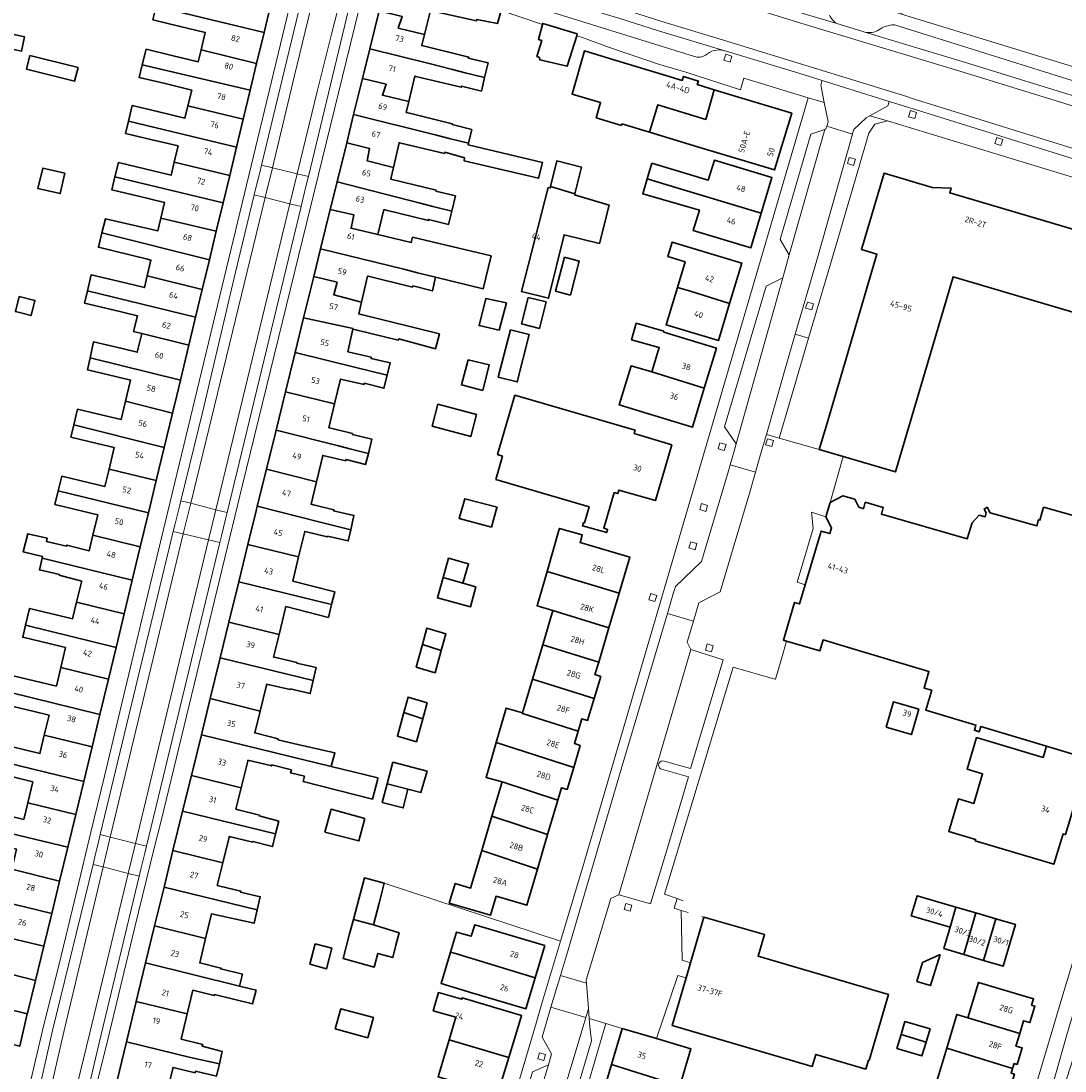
# Model space of a CAD drawing. Extents: x 151587 to 155483, y 462503 to 464608.
# Tile 156 of 236: x 153873 to 154031, y 463244 to 463403. Entities that reach past the tile are written whole.
import ezdxf
from ezdxf.enums import TextEntityAlignment as Align

# ---------------------------------------------------------------- set-up
doc = ezdxf.new("R2010")
doc.units = 0
doc.header["$LTSCALE"] = 0.5
for name, color, linetype, lineweight in [('B-RO-GR-GROENVOORZIENING-GV', 251, 'CONTINUOUS', 18), ('B-RO-IE-TERREINAFSCHEIDING_KUNSTMATIG_HEKWERK-G', 251, 'IE-TERREINAFSCHEIDING-KUNSTMATIG', 18), ('B-RO-IE-TERREINAFSCHEIDING_KUNSTMATIG_MUUR-G', 251, 'IE-TERREINAFSCHEIDING-KUNSTMATIG-DICHT', 18), ('B-RO-OG-BEBOUWING-GV', 6, 'CONTINUOUS', 35), ('B-RO-OG-BEBOUWING-T18', 1, 'CONTINUOUS', 18), ('B-RO-OG-TERREIN_CULTUURSCHEIDING-GV', 251, 'CONTINUOUS', 18), ('B-RO-VH-VERHARDING_ASFALT-GV', 251, 'CONTINUOUS', 18), ('B-RO-VH-VERHARDING_BETONSTRAATSTEEN-GV', 251, 'CONTINUOUS', 18), ('B-RO-VH-VERHARDING_STRAATBAKSTEEN-GV', 251, 'CONTINUOUS', 18), ('B-RO-VH-VERHARDING_TEGEL-GV', 251, 'CONTINUOUS', 18)]:
    doc.layers.add(name, color=color, linetype=linetype, lineweight=lineweight)
doc.styles.add('NLCS-ISO-M200-T18', font='NLCS-ISO.ttf', dxfattribs={"height": 0.36})
doc.linetypes.add('IE-TERREINAFSCHEIDING-KUNSTMATIG', pattern='A,4,[82,NLCS.SHX,S=0.75,R=90,X=0,Y=0],4,-2', length=10)
doc.linetypes.add('IE-TERREINAFSCHEIDING-KUNSTMATIG-DICHT', pattern='A,8,-1,[82,NLCS.SHX,S=0.75,R=90,X=0,Y=0],-1', length=10)

msp = doc.modelspace()

# ---------------------------------------------------------------- linework, layer by layer
at = {"layer": 'B-RO-GR-GROENVOORZIENING-GV', "flags": 128}
for points in [[(153980.106, 463396.413), (153980.387, 463397.331), (153979.47, 463397.612), (153979.189, 463396.695)], [(154008.007, 463387.88), (154008.288, 463388.798), (154007.371, 463389.079), (154007.09, 463388.162)], [(154021.049, 463383.818), (154021.33, 463384.736), (154020.413, 463385.017), (154020.132, 463384.1)], [(153998.758, 463380.8), (153999.04, 463381.718), (153998.122, 463381.999), (153997.841, 463381.082)], [(153992.444, 463358.946), (153992.726, 463359.864), (153991.808, 463360.145), (153991.527, 463359.228)], [(153979.217, 463337.68), (153979.499, 463338.598), (153978.581, 463338.879), (153978.3, 463337.962)], [(153986.401, 463338.283), (153986.682, 463339.202), (153985.765, 463339.483), (153985.484, 463338.565)], [(153976.431, 463328.486), (153976.712, 463329.404), (153975.794, 463329.685), (153975.513, 463328.768)], [(153974.813, 463322.694), (153975.094, 463323.613), (153974.177, 463323.894), (153973.896, 463322.976)], [(153968.756, 463314.86), (153969.037, 463315.778), (153968.12, 463316.059), (153967.839, 463315.142)], [(153977.293, 463307.246), (153977.574, 463308.164), (153976.657, 463308.445), (153976.376, 463307.528)], [(153965.003, 463268.027), (153965.284, 463268.946), (153964.367, 463269.227), (153964.086, 463268.309)], [(153951.95, 463245.454), (153952.231, 463246.373), (153951.313, 463246.654), (153951.032, 463245.736)]]:
    msp.add_lwpolyline(points, close=True, dxfattribs=at)
at = {"layer": 'B-RO-IE-TERREINAFSCHEIDING_KUNSTMATIG_HEKWERK-G', "flags": 128}
for points in [[(153987.962, 463306.551), (153988.623, 463308.888)], [(153986.986, 463303.1), (153987.962, 463306.551)], [(153970.176, 463270.631), (153980.581, 463304.935)], [(153980.581, 463304.935), (153986.89, 463303.128)], [(153986.89, 463303.128), (153986.986, 463303.1)], [(153972.095, 463269.952), (153970.176, 463270.631)], [(153973.016, 463269.626), (153972.095, 463269.952)]]:
    msp.add_lwpolyline(points, dxfattribs=at)
at = {"layer": 'B-RO-IE-TERREINAFSCHEIDING_KUNSTMATIG_MUUR-G', "flags": 128}
for points in [[(153927.838, 463272.281), (153954.495, 463263.526)], [(153971.664, 463268.481), (153972.095, 463269.952)], [(153972.72, 463268.171), (153971.664, 463268.481)], [(153973.775, 463267.862), (153972.72, 463268.171)], [(153975.819, 463267.263), (153976.155, 463267.165)]]:
    msp.add_lwpolyline(points, dxfattribs=at)
at = {"layer": 'B-RO-OG-BEBOUWING-GV', "flags": 128}
for points in [[(153944.133, 463404.73), (153936.132, 463406.703), (153936.073, 463406.465), (153934.986, 463406.733), (153931.22, 463407.66), (153928.109, 463408.426), (153927.059, 463404.151), (153930.555, 463403.295), (153929.951, 463401.571), (153933.919, 463400.6), (153934.812, 463404.227), (153935.185, 463404.135), (153941.807, 463402.675), (153941.834, 463402.864), (153944.969, 463402.242), (153945.517, 463404.208), (153945.564, 463404.377)], [(153858.73, 463401.353), (153870.427, 463398.271), (153870.525, 463398.63), (153873.039, 463398.089), (153873.471, 463400.251), (153870.985, 463400.792), (153870.904, 463400.657), (153868.066, 463401.279), (153868.283, 463402.414), (153866.071, 463402.971), (153866.525, 463404.8), (153860.012, 463406.471)], [(153902.363, 463407.284), (153901.882, 463405.28), (153897.875, 463406.241), (153893.953, 463407.182), (153893.386, 463404.84), (153909.68, 463400.879), (153910.745, 463405.305)], [(153900.161, 463398.254), (153908.558, 463396.214), (153909.68, 463400.879), (153893.386, 463404.84), (153892.89, 463402.797), (153896.823, 463401.854), (153900.796, 463400.901)], [(153925.655, 463398.437), (153934.63, 463396.184), (153938.182, 463395.286), (153940.051, 463394.814), (153943.006, 463394.067), (153943.532, 463396.314), (153940.532, 463397.017), (153940.641, 463397.152), (153933.503, 463398.909), (153933.524, 463398.995), (153933.919, 463400.6), (153929.951, 463401.571), (153930.555, 463403.295), (153927.059, 463404.151)], [(153951.767, 463402.126), (153951.13, 463399.835), (153951.644, 463399.7), (153950.914, 463397.268), (153951.292, 463397.106), (153951.346, 463396.754), (153955.481, 463395.78), (153956.933, 463400.402), (153957.022, 463400.686), (153951.807, 463402.268)], [(153874.3, 463397.419), (153873.784, 463395.364), (153881.05, 463393.538), (153881.566, 463395.593)], [(153891.275, 463396.027), (153907.588, 463392.179), (153908.558, 463396.214), (153900.161, 463398.254), (153899.733, 463396.469), (153895.743, 463397.425), (153891.847, 463398.358)], [(153943.006, 463394.067), (153940.051, 463394.814), (153938.182, 463395.286), (153934.63, 463396.184), (153925.655, 463398.437), (153924.555, 463393.961), (153928.121, 463393.064), (153927.576, 463391.4), (153931.563, 463390.456), (153932.47, 463394.296), (153932.613, 463394.262), (153939.478, 463392.612), (153939.505, 463392.774), (153942.532, 463392.044)], [(153962.404, 463396.804), (153958.097, 463398.108), (153956.232, 463391.594), (153960.548, 463390.32), (153959.883, 463387.996), (153963.691, 463386.842), (153963.757, 463387.061), (153967.918, 463385.801), (153969.177, 463389.959), (153976.426, 463387.764), (153977.727, 463392.234), (153975.159, 463393.012), (153975.324, 463393.557), (153973.045, 463394.246), (153972.861, 463393.637), (153970.417, 463394.377)], [(153907.588, 463392.179), (153891.275, 463396.027), (153890.803, 463394.1), (153894.721, 463393.161), (153898.741, 463392.197), (153898.169, 463389.811), (153906.527, 463387.766)], [(153931.563, 463390.456), (153927.576, 463391.4), (153928.121, 463393.064), (153924.555, 463393.961), (153923.21, 463388.49), (153935.75, 463385.352), (153937.634, 463384.88), (153940.559, 463384.148), (153941.069, 463386.211), (153938.096, 463386.995), (153938.123, 463387.103), (153931.637, 463388.699), (153931.175, 463388.808)], [(153967.918, 463385.801), (153975.18, 463383.629), (153986.816, 463380.106), (153989.417, 463388.695), (153981.358, 463391.135), (153977.727, 463392.234), (153976.426, 463387.764), (153969.177, 463389.959)], [(153889.171, 463387.476), (153905.509, 463383.536), (153906.527, 463387.766), (153898.169, 463389.811), (153897.717, 463387.925), (153893.756, 463388.874), (153889.725, 463389.84)], [(153896.108, 463381.29), (153904.487, 463379.284), (153905.509, 463383.536), (153889.171, 463387.476), (153888.742, 463385.641), (153892.751, 463384.68), (153896.694, 463383.735)], [(153922.165, 463384.236), (153925.63, 463383.37), (153925.263, 463381.466), (153929.224, 463380.496), (153930.079, 463384.229), (153930.15, 463384.213), (153936.933, 463382.617), (153936.987, 463382.779), (153939.987, 463381.968), (153939.906, 463381.508), (153951.176, 463378.858), (153951.771, 463381.263), (153940.501, 463383.914), (153940.559, 463384.148), (153937.634, 463384.88), (153935.75, 463385.352), (153923.21, 463388.49)], [(153929.224, 463380.496), (153925.263, 463381.466), (153925.63, 463383.37), (153922.165, 463384.236), (153920.707, 463378.3), (153933.249, 463375.106), (153935.195, 463374.61), (153938.049, 463373.884), (153938.599, 463376.198), (153935.653, 463376.901), (153935.68, 463377.063), (153928.818, 463378.724), (153928.833, 463378.79)], [(153904.487, 463379.284), (153896.108, 463381.29), (153895.635, 463379.316), (153891.677, 463380.265), (153887.679, 463381.224), (153887.136, 463379.063), (153903.492, 463375.15)], [(153956.651, 463376.483), (153957.645, 463380.535), (153953.945, 463381.474), (153952.978, 463377.619)], [(153984.811, 463373.578), (153986.438, 463378.995), (153977.732, 463381.61), (153976.812, 463378.547), (153968.295, 463381.122), (153967.597, 463378.781), (153972.063, 463377.388)], [(153879.575, 463379.616), (153876.251, 463380.4), (153875.494, 463377.292), (153878.886, 463376.535)], [(153993.587, 463337.848), (153997.214, 463336.778), (154005.11, 463334.45), (154013.829, 463363.967), (154033.606, 463358.123), (154037.019, 463369.627), (154013.314, 463376.67), (154013.518, 463377.361), (154010.668, 463377.453), (154003.374, 463379.612), (153999.96, 463368.081), (154002.308, 463367.392), (153994.606, 463341.3)], [(153894.078, 463372.807), (153902.455, 463370.837), (153903.492, 463375.15), (153887.136, 463379.063), (153886.65, 463377.128), (153890.692, 463376.159), (153894.654, 463375.209)], [(153920.707, 463378.3), (153919.689, 463374.157), (153923.256, 463373.317), (153922.829, 463371.295), (153926.864, 463370.335), (153927.763, 463374.129), (153927.923, 463374.092), (153934.517, 463372.469), (153934.517, 463372.631), (153937.571, 463371.874), (153938.049, 463373.884), (153935.195, 463374.61), (153933.249, 463375.106)], [(153967.597, 463378.781), (153966.916, 463376.501), (153975.465, 463374.056), (153974.532, 463370.951), (153983.236, 463368.337), (153984.811, 463373.578), (153972.063, 463377.388)], [(153952.978, 463377.619), (153952.919, 463377.384), (153952.595, 463377.438), (153948.576, 463361.722), (153952.642, 463360.725), (153955.022, 463370.32), (153960.373, 463368.994), (153961.86, 463374.805), (153956.617, 463376.346), (153956.651, 463376.483)], [(153935.613, 463363.905), (153942.8, 463362.141), (153943.986, 463367.124), (153932.125, 463369.947), (153931.931, 463369.13), (153926.864, 463370.335), (153922.829, 463371.295), (153923.256, 463373.317), (153919.689, 463374.157), (153918.219, 463368.176), (153930.788, 463365.089), (153932.879, 463364.576)], [(153902.455, 463370.837), (153894.078, 463372.807), (153893.617, 463370.886), (153892.963, 463371.043), (153885.692, 463372.738), (153885.164, 463370.587), (153901.414, 463366.507)], [(153900.344, 463362.058), (153901.414, 463366.507), (153885.164, 463370.587), (153884.636, 463368.436), (153891.854, 463366.664), (153892.589, 463366.488), (153892.015, 463364.096)], [(153972.15, 463362.36), (153974.129, 463361.772), (153980.031, 463359.896), (153981.882, 463366.019), (153971.365, 463369.199), (153970.707, 463367.025), (153973.321, 463366.235)], [(153935.613, 463363.905), (153932.879, 463364.576), (153930.788, 463365.089), (153918.219, 463368.176), (153917.188, 463363.981), (153920.703, 463363.147), (153920.216, 463361.244), (153924.398, 463360.126), (153925.333, 463364.057), (153925.424, 463364.035), (153932.127, 463362.412), (153932.154, 463362.575), (153935.126, 463361.817)], [(153955.072, 463366.92), (153953.739, 463361.788), (153955.985, 463361.205), (153957.317, 463366.337)], [(153882.982, 463361.813), (153899.337, 463357.871), (153900.344, 463362.058), (153892.015, 463364.096), (153891.591, 463362.328), (153887.637, 463363.277), (153883.563, 463364.255)], [(153917.188, 463363.981), (153915.663, 463357.772), (153923.121, 463356.118), (153923.107, 463356.057), (153923.563, 463355.954), (153929.968, 463354.385), (153930.022, 463354.575), (153935.589, 463353.087), (153936.184, 463355.357), (153924.131, 463358.332), (153923.98, 463358.368), (153924.398, 463360.126), (153920.216, 463361.244), (153920.703, 463363.147)], [(153972.15, 463362.36), (153970.436, 463356.692), (153978.34, 463354.302), (153980.031, 463359.896), (153974.129, 463361.772)], [(153872.296, 463358.648), (153874.457, 463358.105), (153875.04, 463360.384), (153872.689, 463360.979), (153872.092, 463358.699)], [(153891.187, 463355.389), (153898.309, 463353.6), (153899.337, 463357.871), (153882.982, 463361.813), (153882.545, 463359.977), (153886.612, 463359.002), (153890.53, 463358.063), (153889.959, 463355.683)], [(153946.305, 463360.005), (153943.197, 463360.681), (153942.169, 463356.573), (153945.196, 463355.897)], [(153949.615, 463360.839), (153948.604, 463356.832), (153951.298, 463356.152), (153952.309, 463360.159)], [(153914.373, 463352.525), (153923.725, 463350.219), (153925.615, 463349.753), (153928.286, 463349.095), (153928.739, 463350.934), (153925.848, 463351.61), (153925.875, 463351.799), (153922.334, 463352.636), (153923.107, 463356.057), (153923.121, 463356.118), (153915.663, 463357.772)], [(153946.908, 463355.94), (153945.082, 463348.785), (153947.934, 463348.057), (153949.76, 463355.212)], [(153976.206, 463347.105), (153978.051, 463353.17), (153970.096, 463355.591), (153970.081, 463355.716), (153965.919, 463356.933), (153965.215, 463354.447), (153969.215, 463353.338), (153969.394, 463353.283), (153968.264, 463349.569)], [(153891.187, 463355.389), (153890.507, 463352.55), (153888.224, 463353.097), (153883.924, 463354.127), (153883.384, 463351.709), (153897.042, 463348.331), (153898.309, 463353.6)], [(153912.914, 463346.585), (153920.346, 463344.73), (153921.253, 463348.487), (153921.415, 463348.449), (153924.793, 463347.691), (153924.82, 463347.854), (153927.793, 463347.096), (153928.286, 463349.095), (153925.615, 463349.753), (153923.725, 463350.219), (153914.373, 463352.525)], [(153897.042, 463348.331), (153883.384, 463351.709), (153882.981, 463349.904), (153887.214, 463348.889), (153889.504, 463348.34), (153888.735, 463345.132), (153895.846, 463343.362), (153896.489, 463346.031)], [(153942.718, 463346.775), (153943.706, 463350.626), (153940.544, 463351.383), (153939.516, 463347.599)], [(153976.206, 463347.105), (153968.264, 463349.569), (153965.153, 463350.516), (153963.347, 463344.581), (153966.458, 463343.634), (153974.413, 463341.213)], [(153911.488, 463340.782), (153920.905, 463338.409), (153922.652, 463337.969), (153925.441, 463337.266), (153925.982, 463339.386), (153923.037, 463340.116), (153923.037, 463340.251), (153919.766, 463341.062), (153919.478, 463341.132), (153920.346, 463344.73), (153912.914, 463346.585)], [(153880.923, 463341.591), (153894.586, 463338.13), (153895.846, 463343.362), (153888.735, 463345.132), (153888.07, 463342.36), (153885.691, 463342.93), (153881.483, 463343.938)], [(153935.07, 463341.371), (153940.922, 463339.802), (153941.76, 463343.127), (153935.922, 463344.695)], [(153962.609, 463331.329), (153963.129, 463331.183), (153963.281, 463331.701), (153968.835, 463330.135), (153971.305, 463338.544), (153965.604, 463340.261), (153965.746, 463340.786), (153947.595, 463346.059), (153944.961, 463337.068), (153945.704, 463336.862), (153944.714, 463333.296), (153958.792, 463329.168), (153958.121, 463326.748), (153957.972, 463326.792), (153957.83, 463326.305), (153961.466, 463325.283), (153961.605, 463325.774), (153961.026, 463325.937)], [(153880.923, 463341.591), (153880.477, 463339.718), (153884.679, 463338.711), (153887.029, 463338.148), (153886.244, 463334.874), (153893.383, 463333.137), (153894.586, 463338.13)], [(153925.441, 463337.266), (153922.652, 463337.969), (153920.905, 463338.409), (153911.488, 463340.782), (153910.037, 463334.876), (153917.596, 463332.975), (153918.554, 463336.961), (153922.036, 463336.143), (153922.063, 463336.359), (153925.009, 463335.575)], [(153878.548, 463331.594), (153892.211, 463328.275), (153893.383, 463333.137), (153886.244, 463334.874), (153885.612, 463332.238), (153883.283, 463332.796), (153879.095, 463333.799)], [(153908.659, 463329.268), (153918.142, 463326.855), (153919.786, 463326.437), (153922.776, 463325.69), (153923.268, 463327.891), (153920.187, 463328.567), (153920.241, 463328.729), (153917.134, 463329.486), (153916.777, 463329.572), (153917.596, 463332.975), (153910.037, 463334.876)], [(153883.804, 463324.91), (153890.973, 463323.135), (153892.211, 463328.275), (153878.548, 463331.594), (153878.041, 463329.545), (153882.261, 463328.532), (153884.541, 463327.985)], [(153944.05, 463326.113), (153944.818, 463328.861), (153944.889, 463329.113), (153939.997, 463330.411), (153939.158, 463327.411)], [(153922.776, 463325.69), (153919.786, 463326.437), (153918.142, 463326.855), (153908.659, 463329.268), (153908.486, 463328.565), (153907.244, 463323.493), (153914.901, 463321.618), (153915.818, 463325.469), (153916.079, 463325.405), (153919.241, 463324.621), (153919.268, 463324.729), (153922.403, 463324.026)], [(153952.44, 463319.383), (153963.336, 463316.109), (153964.956, 463321.581), (153957.448, 463323.803), (153957.491, 463323.95), (153957.702, 463324.709), (153957.762, 463324.923), (153954.33, 463325.923), (153954.293, 463325.795)], [(153889.757, 463318.088), (153890.973, 463323.135), (153883.804, 463324.91), (153883.229, 463322.514), (153879.887, 463323.39), (153879.833, 463323.228), (153876.806, 463323.931), (153876.914, 463324.418), (153873.995, 463325.121), (153873.265, 463322.391), (153876.211, 463321.661), (153876.151, 463321.412)], [(153919.888, 463314.409), (153920.38, 463316.35), (153914.029, 463317.96), (153914.901, 463321.618), (153907.244, 463323.493), (153905.861, 463317.844)], [(153881.351, 463314.761), (153888.534, 463313.009), (153889.757, 463318.088), (153876.151, 463321.412), (153875.724, 463319.634), (153878.743, 463318.926), (153878.724, 463318.85), (153882.117, 463317.955), (153882.083, 463317.812)], [(153939.735, 463317.659), (153940.601, 463320.577), (153937.547, 463321.416), (153936.735, 463318.51)], [(153963.336, 463316.109), (153952.44, 463319.383), (153950.949, 463314.221), (153953.321, 463313.488), (153961.796, 463310.907)], [(153904.372, 463311.763), (153911.941, 463309.883), (153912.929, 463313.926), (153912.956, 463314.036), (153912.971, 463314.095), (153919.396, 463312.467), (153919.888, 463314.409), (153905.861, 463317.844)], [(153936.735, 463318.51), (153935.87, 463315.416), (153940.856, 463314.037), (153941.681, 463317.091), (153939.735, 463317.659)], [(153881.351, 463314.761), (153880.749, 463312.249), (153878.446, 463312.801), (153874.242, 463313.809), (153873.641, 463311.292), (153887.305, 463307.908), (153888.534, 463313.009)], [(153951.786, 463308.302), (153960.25, 463305.687), (153961.796, 463310.907), (153953.321, 463313.488)], [(153878.963, 463304.889), (153886.154, 463303.129), (153887.305, 463307.908), (153873.641, 463311.292), (153873.203, 463309.457), (153877.402, 463308.449), (153879.685, 463307.901)], [(153911.941, 463309.883), (153904.372, 463311.763), (153903.046, 463306.348), (153917.117, 463302.904), (153917.566, 463304.87), (153914.623, 463305.543), (153914.623, 463305.651), (153911.461, 463306.382), (153911.106, 463306.468)], [(153933.604, 463308.371), (153936.468, 463307.469), (153937.151, 463309.983), (153934.275, 463310.841)], [(153936.468, 463307.469), (153933.604, 463308.371), (153932.676, 463304.953), (153935.551, 463304.095)], [(153950.253, 463303.125), (153959.562, 463300.191), (153960.557, 463303.55), (153959.693, 463303.806), (153960.25, 463305.687), (153951.786, 463308.302)], [(153884.866, 463297.786), (153886.154, 463303.129), (153878.963, 463304.889), (153878.286, 463302.068), (153875.971, 463302.624), (153871.756, 463303.636), (153871.16, 463301.15)], [(153901.537, 463300.184), (153909.076, 463298.31), (153910.036, 463302.234), (153910.064, 463302.348), (153913.622, 463301.543), (153913.649, 463301.652), (153916.667, 463300.937), (153917.117, 463302.904), (153903.046, 463306.348)], [(153957.162, 463295.255), (153957.719, 463297.139), (153958.583, 463296.883), (153959.562, 463300.191), (153950.253, 463303.125), (153948.742, 463298.024), (153948.719, 463297.946)], [(153884.866, 463297.786), (153871.16, 463301.15), (153870.704, 463299.243), (153874.918, 463298.233), (153877.187, 463297.689), (153876.465, 463294.677), (153883.693, 463292.916)], [(153909.076, 463298.31), (153901.537, 463300.184), (153900.201, 463294.727), (153919.843, 463289.918), (153920.384, 463291.972), (153914.762, 463293.271), (153911.762, 463293.974), (153911.789, 463294.109), (153908.708, 463294.893), (153908.267, 463295.001)], [(153930.807, 463298.075), (153933.664, 463297.149), (153934.317, 463299.55), (153931.441, 463300.409)], [(153944.763, 463293.553), (153956.473, 463289.759), (153957.468, 463293.119), (153956.605, 463293.374), (153957.162, 463295.255), (153948.719, 463297.946), (153948.742, 463298.024), (153946.263, 463298.736)], [(154003.697, 463295.875), (154007.509, 463294.752), (154008.635, 463298.575), (154004.823, 463299.698)], [(153933.664, 463297.149), (153930.807, 463298.075), (153929.842, 463294.521), (153932.717, 463293.663)], [(153883.693, 463292.916), (153876.465, 463294.677), (153875.795, 463291.885), (153873.522, 463292.43), (153869.353, 463293.43), (153868.761, 463291.003), (153882.426, 463287.657)], [(153906.221, 463286.678), (153907.212, 463290.73), (153907.243, 463290.858), (153910.843, 463290.001), (153910.843, 463290.163), (153913.816, 463289.406), (153913.653, 463288.973), (153915.788, 463288.433), (153915.572, 463287.676), (153926.058, 463284.998), (153926.811, 463287.862), (153926.896, 463288.187), (153919.843, 463289.918), (153900.201, 463294.727), (153898.69, 463288.558)], [(154033.775, 463291.218), (154027.937, 463292.99), (154027.428, 463291.281), (154017.368, 463294.279), (154015.944, 463289.502), (154018.263, 463288.811), (154016.925, 463284.321), (154014.628, 463285.006), (154013.166, 463280.1), (154017.209, 463278.895), (154017.146, 463278.684), (154029.059, 463275.134), (154030.435, 463279.753), (154030.822, 463279.638), (154032.366, 463284.82), (154031.909, 463284.956)], [(153956.473, 463289.759), (153944.763, 463293.553), (153943.235, 463288.277), (153945.656, 463287.6), (153954.073, 463284.824), (153954.631, 463286.707), (153955.494, 463286.452)], [(153873.973, 463284.425), (153881.21, 463282.647), (153882.426, 463287.657), (153868.761, 463291.003), (153868.306, 463289.142), (153872.493, 463288.137), (153874.735, 463287.599)], [(153928.289, 463287.3), (153931.387, 463286.491), (153933.387, 463285.977), (153934.306, 463289.193), (153929.144, 463290.572)], [(153906.221, 463286.678), (153898.69, 463288.558), (153897.374, 463283.182), (153911.428, 463279.742), (153911.887, 463281.665), (153908.943, 463282.441), (153908.97, 463282.576), (153905.781, 463283.387), (153905.437, 463283.471)], [(153944.12, 463282.414), (153952.531, 463279.614), (153954.073, 463284.824), (153945.656, 463287.6)], [(153931.387, 463286.491), (153928.289, 463287.3), (153927.549, 463284.464), (153930.711, 463283.653)], [(153866.305, 463281.001), (153880.012, 463277.707), (153881.21, 463282.647), (153873.973, 463284.425), (153873.371, 463281.914), (153871.087, 463282.462), (153866.896, 463283.468)], [(153895.911, 463277.207), (153903.445, 463275.333), (153904.401, 463279.245), (153904.424, 463279.338), (153907.969, 463278.495), (153907.996, 463278.603), (153910.969, 463277.819), (153911.428, 463279.742), (153897.374, 463283.182)], [(153924.918, 463282.079), (153919.822, 463283.464), (153918.871, 463279.967), (153924.016, 463278.666)], [(153952.531, 463279.614), (153944.12, 463282.414), (153942.587, 463277.235), (153950.99, 463274.411)], [(153866.305, 463281.001), (153865.817, 463278.962), (153870.008, 463277.958), (153872.274, 463277.415), (153871.548, 463274.387), (153878.77, 463272.589), (153880.012, 463277.707)], [(153903.445, 463275.333), (153895.911, 463277.207), (153894.557, 463271.676), (153908.646, 463268.226), (153909.099, 463270.235), (153906.117, 463270.926), (153906.171, 463271.088), (153902.982, 463271.846), (153902.614, 463271.935)], [(153950.99, 463274.411), (153942.587, 463277.235), (153940.903, 463271.549), (153938.555, 463272.25), (153937.675, 463269.277), (153943.893, 463267.42), (153944.748, 463270.309), (153949.37, 463268.941)], [(153878.77, 463272.589), (153871.548, 463274.387), (153870.926, 463271.793), (153868.587, 463272.354), (153864.431, 463273.351), (153863.881, 463271.023), (153877.58, 463267.688)], [(153923.196, 463266.808), (153926.241, 463265.999), (153927.075, 463269.278), (153927.838, 463272.281), (153924.864, 463273.089), (153924.056, 463270.046)], [(153900.845, 463263.915), (153901.75, 463267.669), (153908.17, 463266.223), (153908.646, 463268.226), (153894.557, 463271.676), (153893.12, 463265.806)], [(153869.136, 463264.494), (153876.379, 463262.736), (153877.58, 463267.688), (153863.881, 463271.023), (153863.401, 463268.993), (153867.542, 463267.999), (153869.842, 463267.447)], [(154013.354, 463265.639), (154014.241, 463268.669), (154008.381, 463270.384), (154007.499, 463267.332)], [(154013.354, 463265.639), (154012.425, 463262.395), (154015.414, 463261.499), (154017.254, 463267.788), (154014.241, 463268.669)], [(153923.196, 463266.808), (153922.609, 463264.601), (153921.625, 463260.896), (153926.321, 463259.594), (153926.862, 463261.66), (153929.128, 463261.037), (153929.6, 463262.895), (153930.075, 463264.764), (153926.241, 463265.999)], [(153973.467, 463257.95), (153971.363, 463250.738), (153992.516, 463244.57), (153993.094, 463246.388), (154000.606, 463244.178), (154001.014, 463245.501), (154001.106, 463245.479), (154004.057, 463255.435), (153999.263, 463256.855), (153984.358, 463261.235), (153985.309, 463264.495), (153976.155, 463267.165), (153974.139, 463260.254)], [(154017.254, 463267.788), (154015.414, 463261.499), (154018.402, 463260.604), (154020.249, 463266.912)], [(154018.402, 463260.604), (154021.372, 463259.714), (154023.224, 463266.041), (154020.249, 463266.912)], [(153900.845, 463263.915), (153893.12, 463265.806), (153891.751, 463260.219), (153905.982, 463256.732), (153906.415, 463258.499), (153903.131, 463259.304), (153903.165, 463259.445), (153899.957, 463260.231)], [(153950.649, 463257.979), (153952.1, 463262.839), (153944.11, 463265.226), (153941.527, 463265.998), (153941.004, 463264.245), (153938.747, 463264.884), (153937.843, 463261.858), (153938.602, 463261.628)], [(153876.379, 463262.736), (153869.136, 463264.494), (153868.464, 463261.684), (153866.197, 463262.226), (153862.05, 463263.218), (153861.509, 463261.053), (153875.129, 463257.586)], [(153917.413, 463263.099), (153916.6, 463260.019), (153919.127, 463259.352), (153919.94, 463262.432)], [(153875.129, 463257.586), (153861.509, 463261.053), (153861.069, 463259.289), (153863.843, 463258.653), (153862.968, 463255.182), (153866.696, 463254.269), (153873.898, 463252.505), (153873.979, 463252.848)], [(153937.843, 463261.858), (153936.423, 463257.102), (153941.248, 463255.661), (153949.243, 463253.273), (153950.649, 463257.979), (153938.602, 463261.628)], [(154011.838, 463261.512), (154009.205, 463260.277), (154008.346, 463257.419), (154010.42, 463256.796)], [(153905.982, 463256.732), (153891.751, 463260.219), (153890.33, 463254.414), (153898.046, 463252.525), (153898.905, 463256.1), (153902.151, 463255.304), (153902.186, 463255.445), (153907.953, 463254.032), (153908.465, 463256.124)], [(154016.042, 463251.926), (154023.883, 463249.575), (154024.457, 463251.482), (154025.413, 463251.193), (154026.167, 463253.687), (154025.687, 463253.83), (154025.971, 463254.789), (154017.65, 463257.286)], [(153937.636, 463248.574), (153946.659, 463245.916), (153948.393, 463251.555), (153948.605, 463252.261), (153939.617, 463254.962), (153939.59, 463254.718), (153936.023, 463255.746), (153935.238, 463252.989), (153938.673, 463252.043)], [(153859.087, 463251.024), (153872.747, 463247.624), (153873.898, 463252.505), (153866.696, 463254.269), (153866.09, 463251.736), (153863.742, 463252.297), (153859.63, 463253.28)], [(153890.33, 463254.414), (153888.875, 463248.314), (153898.574, 463245.922), (153902.934, 463244.967), (153903.363, 463246.821), (153900.337, 463247.642), (153900.403, 463247.885), (153897.126, 463248.696), (153898.046, 463252.525)], [(153925.356, 463248.893), (153926.195, 463251.955), (153921.276, 463253.302), (153920.437, 463250.239)], [(154009.739, 463248.262), (154010.332, 463250.256), (154006.532, 463251.386), (154005.947, 463249.417)], [(154012.843, 463247.317), (154022.814, 463244.281), (154023.037, 463245.022), (154023.515, 463244.878), (154024.263, 463247.373), (154023.307, 463247.66), (154023.883, 463249.575), (154016.042, 463251.926), (154014.377, 463252.425)], [(153963.809, 463250.311), (153962.183, 463244.846), (153970.515, 463242.231), (153972.539, 463241.596), (153974.201, 463247.218), (153968.985, 463248.771)], [(154009.739, 463248.262), (154005.947, 463249.417), (154005.314, 463247.289), (154009.114, 463246.159)], [(153887.479, 463242.456), (153895.026, 463240.765), (153895.107, 463241.095), (153895.937, 463244.432), (153899.243, 463243.609), (153899.308, 463243.852), (153902.504, 463243.112), (153902.934, 463244.967), (153898.574, 463245.922), (153888.875, 463248.314)], [(153946.659, 463245.916), (153937.636, 463248.574), (153935.974, 463243.017), (153944.955, 463240.375)], [(154011.299, 463242.174), (154020.787, 463239.29), (154021.359, 463241.198), (154022.314, 463240.909), (154023.07, 463243.4), (154022.592, 463243.544), (154022.814, 463244.281), (154012.843, 463247.317)], [(153970.515, 463242.231), (153962.183, 463244.846), (153960.561, 463239.396), (153971.611, 463236.01), (153972.413, 463238.709), (153969.707, 463239.516)]]:
    msp.add_lwpolyline(points, close=True, dxfattribs=at)
msp.add_lwpolyline([(154038.629, 463325.984), (154027.494, 463329.107), (154026.945, 463327.162), (154026.717, 463327.226), (154026.451, 463326.287), (154019.435, 463328.248), (154018.957, 463329.106), (154018.485, 463328.843), (154018.809, 463328.261), (154018.644, 463327.652), (154017.752, 463327.923), (154016.705, 463326.765), (154015.951, 463324.326), (154002.981, 463328.067), (154003.252, 463329.078), (154000.545, 463329.863), (154000.273, 463328.881), (154000, 463328.973), (153999.56, 463329.122), (153998.939, 463330.345), (153997.154, 463330.828), (153995.214, 463329.823), (153994.594, 463327.666), (153994.59, 463327.652), (153995.438, 463325.98), (153995.185, 463325.131), (153993.895, 463325.516), (153991.476, 463317.399), (153990.611, 463314.496), (153989.861, 463314.72), (153988.164, 463309.025), (153988.623, 463308.888), (153993.662, 463307.387), (153994.16, 463309.06), (154000, 463307.319), (154010.171, 463304.289), (154009.424, 463301.784), (154010.577, 463301.44), (154009.685, 463298.447), (154017.273, 463296.186), (154017.038, 463295.398), (154017.771, 463295.179), (154018, 463295.951), (154027.937, 463292.99), (154033.775, 463291.218)], dxfattribs=at)
at = {"layer": 'B-RO-OG-TERREIN_CULTUURSCHEIDING-GV', "flags": 128}
msp.add_lwpolyline([(154075.536, 463392.436), (154056.876, 463397.034), (154030.117, 463404.919), (154008.245, 463411.384), (154006.032, 463403.69), (154038.604, 463393.662), (154042.538, 463392.455), (154063.213, 463386.111), (154073.755, 463382.803), (154074.411, 463382.591)], dxfattribs=at)
at = {"layer": 'B-RO-VH-VERHARDING_ASFALT-GV', "flags": 128}
for points in [[(153958.099, 463414.001), (153956.445, 463414.552), (153951.033, 463416.106), (153947.824, 463417.03), (153946.202, 463417.497), (153933.48, 463421.408), (153933.074, 463421.532), (153932.644, 463420.131), (153947.408, 463415.642), (153950.602, 463414.671), (153956.029, 463413.111), (153991.456, 463402.106), (154015.336, 463394.884), (154060.767, 463380.884), (154072.7, 463377.008), (154084.251, 463373.257), (154088.918, 463371.493), (154091.789, 463370.084), (154095.282, 463368.679), (154097.887, 463367.844)], [(154097.887, 463367.844), (154095.282, 463368.679), (154091.789, 463370.084), (154088.918, 463371.493), (154084.251, 463373.257), (154072.7, 463377.008), (154060.767, 463380.884), (154015.336, 463394.884), (153991.456, 463402.106), (153956.029, 463413.111)], [(154089.45, 463372.9), (154084.356, 463374.799), (154073.14, 463378.444), (154061.216, 463382.315), (154042.105, 463388.194), (154041.279, 463388.449), (154037.224, 463389.7), (154037.218, 463389.704), (154015.678, 463396.346), (154000.462, 463400.954), (154000.303, 463400.998), (154000, 463401.089), (153996.227, 463402.23), (153996.223, 463402.233), (153991.82, 463403.564), (153975.82, 463408.537), (153958.46, 463413.89)], [(153963.793, 463404.448), (153969.647, 463402.617), (153979.789, 463399.542), (154006.816, 463391.208), (154007.491, 463390.982), (154034.9, 463382.448), (154070.95, 463371.306), (154076.229, 463369.728), (154083.425, 463367.204), (154097.887, 463361.644), (154111.136, 463355.999), (154124.131, 463350.519), (154125.376, 463350.011), (154127.604, 463355.901), (154126.632, 463356.111), (154115.573, 463360.286), (154105.605, 463364.571), (154100.977, 463366.495), (154098.218, 463367.643)], [(154034.9, 463382.448), (154007.491, 463390.982), (154006.816, 463391.208), (153979.789, 463399.542), (153969.647, 463402.617), (153963.793, 463404.448)], [(153963.456, 463402.986), (153969.3, 463401.155), (153979.178, 463398.16)], [(153979.343, 463398.111), (153990.636, 463394.719), (153994.051, 463393.647), (154004.164, 463390.472), (154006.329, 463389.793), (154034.452, 463381.014)]]:
    msp.add_lwpolyline(points, dxfattribs=at)
at = {"layer": 'B-RO-VH-VERHARDING_ASFALT-GV'}
msp.add_lwpolyline([(153979.178, 463398.16, -0.0183623), (153979.343, 463398.111)], format="xyb", dxfattribs=at)
at = {"layer": 'B-RO-VH-VERHARDING_BETONSTRAATSTEEN-GV', "flags": 128}
for points in [[(153958.46, 463413.89), (153975.82, 463408.537), (153991.82, 463403.564), (153996.223, 463402.233)], [(153979.178, 463398.16), (153969.3, 463401.155), (153963.456, 463402.986), (153953.713, 463405.995), (153948.469, 463407.577), (153945.278, 463408.537), (153941.576, 463409.639), (153937.9, 463410.604), (153938.996, 463410.008), (153939.886, 463408.763)], [(153941.306, 463407.414), (153944.656, 463406.464), (153949.578, 463405.068), (153974.731, 463397.25)], [(154034.359, 463392.823), (154004.941, 463402.044)], [(154000.462, 463400.954), (154015.678, 463396.346), (154037.218, 463389.704)], [(153970.155, 463290.743), (153974.143, 463289.619), (153979.068, 463306.039), (153974.199, 463307.634), (153963.278, 463270.507), (153968.064, 463269.153), (153970.687, 463277.775), (153973.841, 463288.377), (153969.616, 463289.567)]]:
    msp.add_lwpolyline(points, dxfattribs=at)
for points in [[(153910.953, 463380.448), (153914.291, 463394.377), (153917.936, 463409.636), (153915.94, 463408.472), (153909.285, 463380.858)], [(153921.291, 463406.186), (153919.922, 463400.862), (153917.776, 463392.164), (153914.691, 463379.528), (153916.376, 463379.113), (153922.459, 463404.305)], [(153994.435, 463386.249), (153992.33, 463385.504), (153987.689, 463369.612), (153989.021, 463367.286)], [(153909.869, 463375.933), (153910.953, 463380.448), (153909.285, 463380.858), (153909.017, 463379.748), (153908.454, 463377.421), (153908.196, 463376.355)], [(153913.589, 463374.995), (153915.284, 463374.568), (153915.551, 463375.682), (153916.112, 463378.018), (153916.376, 463379.113), (153914.691, 463379.528)], [(153898.589, 463329.715), (153909.869, 463375.933), (153908.196, 463376.355), (153905.363, 463364.641), (153900.401, 463343.667), (153897.09, 463330.097), (153897.09, 463330.095)], [(153913.589, 463374.995), (153910.14, 463360.844), (153902.393, 463328.75), (153904.119, 463328.312), (153904.119, 463328.314), (153915.284, 463374.568)], [(153988.062, 463363.795), (153985.555, 463362.525), (153979.276, 463341.29), (153981.02, 463338.679)], [(153989.96, 463355.268), (153988.126, 463348.994), (153985.597, 463340.128), (153987.515, 463339.581), (153988.564, 463343.136), (153991.967, 463354.682)], [(153975.406, 463314.669), (153978.604, 463316.334), (153983.11, 463331.416), (153983.967, 463334.418), (153980.124, 463335.519), (153979.864, 463334.603), (153975.789, 463320.9), (153971.842, 463317.109), (153971.582, 463316.23), (153970.646, 463313.071), (153974.556, 463311.912)], [(153898.589, 463329.715), (153897.09, 463330.095), (153896.829, 463329.028), (153896.245, 463326.625), (153895.96, 463325.439), (153897.46, 463325.084)], [(153902.393, 463328.75), (153901.291, 463324.177), (153903.019, 463323.768), (153903.019, 463323.77), (153903.267, 463324.792), (153903.873, 463327.297), (153904.119, 463328.312)], [(153886.429, 463279.244), (153897.46, 463325.084), (153895.96, 463325.439), (153884.913, 463279.626)], [(153901.291, 463324.177), (153890.233, 463278.284), (153891.895, 463277.864), (153903.019, 463323.768)], [(153886.429, 463279.244), (153884.913, 463279.626), (153884.651, 463278.541), (153884.1, 463276.255), (153883.826, 463275.12), (153885.344, 463274.728)], [(153891.895, 463277.864), (153890.233, 463278.284), (153889.144, 463273.746), (153890.801, 463273.318), (153890.802, 463273.321), (153891.063, 463274.415), (153891.643, 463276.825)], [(153883.826, 463275.12), (153877.708, 463249.994), (153873.036, 463229.168), (153874.567, 463228.79), (153879.598, 463250.662), (153885.344, 463274.728)], [(153889.144, 463273.746), (153883.371, 463249.644), (153878.078, 463227.924), (153879.945, 463227.464), (153884.755, 463248.129), (153890.801, 463273.318)], [(153958.82, 463251.795), (153958.702, 463253.291), (153958.3, 463251.95), (153950.256, 463225.053), (153943.196, 463201.117), (153945.547, 463202.449), (153959.141, 463248.464), (153958.916, 463250.572)], [(153952.645, 463244.809), (153950.258, 463243.744), (153945.003, 463225.681), (153946.336, 463223.27), (153950.011, 463236.057)]]:
    msp.add_lwpolyline(points, close=True, dxfattribs=at)
at = {"layer": 'B-RO-VH-VERHARDING_BETONSTRAATSTEEN-GV'}
for points in [[(153996.223, 463402.233, -0.1308914), (153995.148, 463403.526)], [(154004.941, 463402.044, 0.1478359), (154002.573, 463401.288)], [(154002.573, 463401.288, -0.208387), (154000.462, 463400.954)], [(153974.731, 463397.25, 0.2067119), (153976.405, 463397.442)], [(153976.405, 463397.442, -0.2610487), (153979.178, 463398.16)], [(153969.616, 463289.567, -0.898662), (153970.155, 463290.743)]]:
    msp.add_lwpolyline(points, format="xyb", dxfattribs=at)
at = {"layer": 'B-RO-VH-VERHARDING_STRAATBAKSTEEN-GV', "flags": 128}
for points in [[(153921.291, 463406.186), (153921.793, 463408.634), (153917.936, 463409.636), (153914.291, 463394.377), (153910.953, 463380.448), (153914.691, 463379.528), (153917.776, 463392.164), (153919.922, 463400.862)], [(153989.021, 463367.286), (153988.062, 463363.795), (153981.02, 463338.679), (153980.717, 463337.611), (153980.124, 463335.519), (153983.967, 463334.418), (153984.525, 463336.374), (153984.832, 463337.45), (153985.597, 463340.128), (153988.126, 463348.994), (153989.96, 463355.268), (153993.228, 463366.45), (153998.592, 463385.545), (153994.713, 463386.71), (153994.591, 463386.304), (153994.435, 463386.249)], [(153910.953, 463380.448), (153909.869, 463375.933), (153913.589, 463374.995), (153914.691, 463379.528)], [(153909.869, 463375.933), (153898.589, 463329.715), (153902.393, 463328.75), (153910.14, 463360.844), (153913.589, 463374.995)], [(153902.393, 463328.75), (153898.589, 463329.715), (153897.46, 463325.084), (153901.291, 463324.177)], [(153890.233, 463278.284), (153901.291, 463324.177), (153897.46, 463325.084), (153886.429, 463279.244)], [(153958.399, 463257.137), (153958.362, 463257.601), (153962.071, 463269.945), (153963.278, 463270.507), (153974.199, 463307.634), (153973.604, 463308.722), (153974.556, 463311.912), (153970.646, 463313.071), (153963.658, 463289.495), (153955.399, 463261.347), (153954.484, 463258.304)], [(154042.785, 463281.186), (154040.083, 463279.354), (154031.064, 463249.56), (154028.087, 463239.03), (154029.633, 463238.568), (154033.389, 463250.155)], [(153890.233, 463278.284), (153886.429, 463279.244), (153885.344, 463274.728), (153889.144, 463273.746)], [(153878.078, 463227.924), (153883.371, 463249.644), (153889.144, 463273.746), (153885.344, 463274.728), (153879.598, 463250.662), (153874.567, 463228.79)], [(153958.3, 463251.95), (153958.702, 463253.291), (153958.399, 463257.137), (153954.484, 463258.304), (153953.043, 463253.515)], [(153952.645, 463244.809), (153950.011, 463236.057), (153946.336, 463223.27), (153945.775, 463221.65), (153940.842, 463205.23), (153934.433, 463182.858), (153934.309, 463182.395), (153937.574, 463181.316), (153937.463, 463181.764), (153942.696, 463199.586), (153943.196, 463201.117), (153950.256, 463225.053), (153958.3, 463251.95), (153953.043, 463253.515), (153951.689, 463249.014), (153953.143, 463246.486)]]:
    msp.add_lwpolyline(points, close=True, dxfattribs=at)
at = {"layer": 'B-RO-VH-VERHARDING_TEGEL-GV', "flags": 128}
for points in [[(154085.904, 463378.883), (154074.411, 463382.591), (154073.755, 463382.803), (154063.213, 463386.111), (154042.538, 463392.455), (154038.604, 463393.662), (154006.032, 463403.69), (154004.016, 463404.318), (154000, 463405.567), (153980.588, 463411.541), (153975.781, 463413.021), (153961.985, 463417.24), (153962.155, 463417.923), (153961.731, 463418.097), (153961.936, 463418.764), (153958.49, 463419.79), (153953.215, 463421.36), (153952.637, 463421.533), (153952.482, 463420.929)], [(153917.555, 463412.677), (153915.559, 463413.191), (153891.755, 463314.458), (153885.581, 463288.455), (153883.518, 463279.982), (153881.412, 463271.33), (153878.679, 463259.822), (153876.41, 463250.859), (153871.269, 463228.989), (153866.229, 463207.955), (153863.636, 463196.911), (153863.007, 463194.173), (153864.246, 463193.309)], [(153872.793, 463228.086), (153873.036, 463229.168), (153877.708, 463249.994), (153883.826, 463275.12), (153884.1, 463276.255), (153884.651, 463278.541), (153884.913, 463279.626), (153895.96, 463325.439), (153896.245, 463326.625), (153896.829, 463329.028), (153897.09, 463330.095), (153897.09, 463330.097), (153900.401, 463343.667), (153905.363, 463364.641), (153908.196, 463376.355), (153908.454, 463377.421), (153909.017, 463379.748), (153909.285, 463380.858), (153915.94, 463408.472), (153917.936, 463409.636), (153917.868, 463409.653), (153918.048, 463410.347), (153917.555, 463412.677)], [(153871.699, 463188.045), (153874.547, 463186.142), (153872.397, 463190.868), (153873.639, 463195.887), (153878.439, 463216.991), (153881.96, 463232.003), (153886.05, 463248.659), (153890.091, 463265.43), (153893.087, 463277.55), (153894.119, 463281.725), (153906.432, 463332.481), (153925.153, 463409.084)], [(153974.731, 463397.25), (153949.578, 463405.068), (153944.656, 463406.464), (153941.306, 463407.414)], [(153922.459, 463404.305), (153916.376, 463379.113), (153916.112, 463378.018), (153915.551, 463375.682), (153915.284, 463374.568), (153904.119, 463328.314), (153904.119, 463328.312), (153903.873, 463327.297), (153903.267, 463324.792), (153903.019, 463323.77), (153903.019, 463323.768), (153891.895, 463277.864), (153891.643, 463276.825), (153891.063, 463274.415), (153890.802, 463273.321), (153890.801, 463273.318), (153884.755, 463248.129), (153879.945, 463227.464), (153879.695, 463226.394), (153879.132, 463223.972), (153878.878, 463222.883), (153877.38, 463216.446), (153871.468, 463191.761)], [(153945.517, 463404.208), (153951.767, 463402.126), (153951.807, 463402.268), (153957.022, 463400.686), (153956.933, 463400.402), (153957.634, 463400.166), (153961.758, 463398.675), (153969.3, 463396.106), (153973.402, 463394.893), (153981.669, 463392.235), (153982.175, 463394.005), (153991.917, 463391.022), (153994.351, 463390.316), (153993.835, 463392.96), (153994.051, 463393.647)], [(153996.223, 463402.233), (153996.227, 463402.23), (154000, 463401.089), (154000.303, 463400.998), (154000.462, 463400.954)], [(154004.941, 463402.044), (154034.359, 463392.823)], [(153994.051, 463393.647), (153990.636, 463394.719), (153979.343, 463398.111)], [(153989.021, 463367.286), (153987.689, 463369.612), (153992.33, 463385.504), (153994.435, 463386.249), (153994.591, 463386.304), (153994.713, 463386.71), (153994.92, 463387.4), (153994.351, 463390.316), (153991.917, 463391.022), (153979.874, 463349.939), (153957.858, 463274.768), (153954.495, 463263.526), (153951.627, 463253.939), (153950.779, 463251.107), (153942.614, 463223.336), (153934.939, 463197.631), (153927.885, 463173.486), (153922.179, 463154.315), (153925.183, 463152.303)], [(153950.258, 463243.744), (153952.645, 463244.809), (153953.143, 463246.486), (153951.689, 463249.014), (153953.043, 463253.515), (153954.484, 463258.304), (153955.399, 463261.347), (153963.658, 463289.495), (153970.646, 463313.071), (153971.582, 463316.23), (153971.842, 463317.109), (153975.789, 463320.9), (153979.864, 463334.603), (153980.124, 463335.519), (153980.717, 463337.611), (153981.02, 463338.679), (153979.276, 463341.29), (153985.555, 463362.525), (153988.062, 463363.795), (153989.021, 463367.286)], [(153961.325, 463251.05), (153963.809, 463250.311), (153968.985, 463248.771), (153972.22, 463258.315), (153973.467, 463257.95), (153974.139, 463260.254), (153972.892, 463260.619), (153972.72, 463268.171), (153971.664, 463268.481), (153972.095, 463269.952), (153970.176, 463270.631), (153980.581, 463304.935), (153986.89, 463303.128), (153986.986, 463303.1), (153987.962, 463306.551), (153988.623, 463308.888), (153988.164, 463309.025), (153989.861, 463314.72), (153990.611, 463314.496), (153991.476, 463317.399), (153990.247, 463317.792), (153992.648, 463325.882), (153992.4, 463328.356), (153994.59, 463327.652), (153994.594, 463327.666), (153995.214, 463329.823), (153997.214, 463336.778), (153993.587, 463337.848), (153987.515, 463339.581), (153985.597, 463340.128), (153984.832, 463337.45), (153984.525, 463336.374), (153983.967, 463334.418), (153983.11, 463331.416), (153978.604, 463316.334), (153975.406, 463314.669), (153974.556, 463311.912), (153973.604, 463308.722), (153974.199, 463307.634), (153979.068, 463306.039), (153974.143, 463289.619), (153970.155, 463290.743)], [(153969.616, 463289.567), (153973.841, 463288.377), (153970.687, 463277.775), (153968.064, 463269.153), (153963.278, 463270.507), (153962.071, 463269.945), (153958.362, 463257.601), (153958.399, 463257.137), (153958.702, 463253.291), (153958.82, 463251.795), (153961.325, 463251.05)], [(153930.034, 463149.061), (153930.762, 463148.577), (153932.74, 463154.517), (153939.337, 463176.448), (153950.192, 463213.088), (153961.325, 463251.05), (153958.82, 463251.795), (153958.916, 463250.572), (153959.141, 463248.464), (153945.547, 463202.449), (153943.196, 463201.117), (153942.696, 463199.586), (153944.181, 463196.913), (153939.988, 463183.338), (153937.463, 463181.764), (153937.574, 463181.316), (153937.876, 463180.097), (153938.248, 463178.597), (153937.901, 463177.449), (153937.534, 463176.236), (153931.162, 463154.624), (153930.486, 463152.59)]]:
    msp.add_lwpolyline(points, dxfattribs=at)
at = {"layer": 'B-RO-VH-VERHARDING_TEGEL-GV'}
for points in [[(153995.148, 463403.526, 0.1308914), (153996.223, 463402.233)], [(154002.573, 463401.288, -0.1478359), (154004.941, 463402.044)], [(154000.462, 463400.954, 0.208387), (154002.573, 463401.288)], [(153976.405, 463397.442, -0.2067119), (153974.731, 463397.25)], [(153979.178, 463398.16, 0.2610487), (153976.405, 463397.442)], [(153979.343, 463398.111, 0.0183623), (153979.178, 463398.16)], [(153970.155, 463290.743, 0.898662), (153969.616, 463289.567)]]:
    msp.add_lwpolyline(points, format="xyb", dxfattribs=at)
at = {"layer": 'B-RO-VH-VERHARDING_TEGEL-GV', "flags": 128}
for points in [[(153980.106, 463396.413), (153979.189, 463396.695), (153979.47, 463397.612), (153980.387, 463397.331)], [(153998.799, 463386.235), (154000.666, 463388.007), (154001.24, 463388.318), (154003.949, 463389.785), (154004.164, 463390.472), (153994.051, 463393.647), (153993.835, 463392.96), (153994.351, 463390.316), (153994.92, 463387.4), (153994.713, 463386.71), (153998.592, 463385.545), (153998.618, 463385.633)], [(154003.949, 463389.785), (154001.24, 463388.318), (154003.913, 463387.533), (154033.689, 463378.456), (154037.724, 463377.226), (154061.22, 463370.065), (154064.971, 463368.925), (154064.633, 463371.177), (154064.755, 463371.573), (154062.092, 463372.391), (154038.536, 463379.74), (154034.452, 463381.014), (154006.329, 463389.793), (154004.164, 463390.472)], [(154008.007, 463387.88), (154007.09, 463388.162), (154007.371, 463389.079), (154008.288, 463388.798)], [(154001.24, 463388.318), (154000.666, 463388.007), (153998.799, 463386.235), (153998.618, 463385.633), (153998.592, 463385.545), (153993.228, 463366.45), (153989.96, 463355.268), (153991.967, 463354.682), (153996.122, 463368.782), (154000, 463382.07), (154001.06, 463385.677), (154001.992, 463387.051), (154003.913, 463387.533)], [(154021.049, 463383.818), (154020.132, 463384.1), (154020.413, 463385.017), (154021.33, 463384.736)], [(153998.758, 463380.8), (153997.841, 463381.082), (153998.122, 463381.999), (153999.04, 463381.718)], [(153992.444, 463358.946), (153991.527, 463359.228), (153991.808, 463360.145), (153992.726, 463359.864)], [(153979.217, 463337.68), (153978.3, 463337.962), (153978.581, 463338.879), (153979.499, 463338.598)], [(153986.401, 463338.283), (153985.484, 463338.565), (153985.765, 463339.483), (153986.682, 463339.202)], [(153976.431, 463328.486), (153975.513, 463328.768), (153975.794, 463329.685), (153976.712, 463329.404)], [(153974.813, 463322.694), (153973.896, 463322.976), (153974.177, 463323.894), (153975.094, 463323.613)], [(154028.087, 463239.03), (154031.064, 463249.56), (154040.083, 463279.354), (154042.785, 463281.186), (154043.309, 463282.897), (154043.041, 463289.337), (154053.037, 463322.751), (154050.858, 463323.41), (154036.162, 463274.342), (154030.56, 463255.894), (154024.765, 463236.38), (154026.173, 463235.99), (154027.133, 463235.654), (154027.285, 463236.19), (154027.939, 463238.506)], [(153977.293, 463307.246), (153976.376, 463307.528), (153976.657, 463308.445), (153977.574, 463308.164)], [(153965.003, 463268.027), (153964.086, 463268.309), (153964.367, 463269.227), (153965.284, 463268.946)], [(153951.95, 463245.454), (153951.032, 463245.736), (153951.313, 463246.654), (153952.231, 463246.373)]]:
    msp.add_lwpolyline(points, close=True, dxfattribs=at)

# ---------------------------------------------------------------- texts
at = {"layer": 'B-RO-OG-BEBOUWING-T18', "style": 'NLCS-ISO-M200-T18'}
for s, rotation, p in [('82', 346.5, (153905.349, 463399.977)), ('73', 346.2, (153930.152, 463399.976)), ('80', 346.5, (153904.346, 463395.808)), ('71', 346.2, (153929.034, 463395.425)), ('4A-4D', 343.2, (153972.23, 463392.575)), ('78', 346.5, (153903.237, 463391.194)), ('69', 346.2, (153927.623, 463389.686)), ('76', 346.5, (153902.214, 463386.939)), ('67', 346.2, (153926.59, 463385.483)), ('50A-E', 73.1, (153982.25, 463384.389)), ('74', 346.5, (153901.234, 463382.866)), ('50', 72.4, (153986.298, 463382.799)), ('65', 346.2, (153925.157, 463379.649)), ('72', 346.5, (153900.161, 463378.403)), ('48', 343.3, (153981.759, 463377.324)), ('63', 346.2, (153924.183, 463375.683)), ('70', 346.5, (153899.192, 463374.377)), ('2R-2T', 342.4, (154017.217, 463372.222)), ('46', 343.3, (153980.289, 463372.429)), ('68', 346.5, (153898.121, 463369.923)), ('61', 346.2, (153922.8, 463370.054)), ('44', 346.1, (153950.83, 463370.034)), ('66', 346.5, (153897.013, 463365.312)), ('59', 346.2, (153921.489, 463364.72)), ('42', 343.2, (153976.995, 463363.676)), ('64', 346.5, (153896.012, 463361.152)), ('45-95', 343.4, (154005.943, 463359.53)), ('57', 346.2, (153920.19, 463359.432)), ('40', 343.2, (153975.36, 463358.267)), ('62', 346.5, (153894.925, 463356.632)), ('55', 346.2, (153918.853, 463353.994)), ('60', 346.5, (153893.828, 463352.075)), ('38', 343.1, (153973.486, 463350.378)), ('58', 346.5, (153892.626, 463347.076)), ('53', 346.2, (153917.445, 463348.264)), ('36', 343.1, (153971.653, 463345.884)), ('51', 346.2, (153916.026, 463342.486)), ('56', 346.5, (153891.351, 463341.782)), ('54', 346.5, (153890.862, 463336.978)), ('49', 346.2, (153914.643, 463336.857)), ('30', 343.6, (153966.102, 463335.023)), ('52', 346.5, (153888.928, 463331.725)), ('47', 346.5, (153913.067, 463331.253)), ('50', 346.5, (153887.771, 463326.925)), ('45', 346.2, (153911.805, 463325.299)), ('48', 346.5, (153886.578, 463321.972)), ('41-43', 343.4, (153996.392, 463319.889)), ('43', 346.2, (153910.377, 463319.471)), ('28L', 343.5, (153960.257, 463319.8)), ('46', 346.5, (153885.421, 463317.169)), ('41', 346.2, (153908.974, 463313.74)), ('28K', 343.5, (153958.504, 463313.877)), ('44', 346.5, (153884.169, 463311.97)), ('28H', 343.5, (153957.057, 463308.993)), ('39', 346.2, (153907.643, 463308.301)), ('42', 346.5, (153882.99, 463307.074)), ('28G', 343.5, (153956.481, 463303.873)), ('40', 346.5, (153881.678, 463301.629)), ('37', 346.2, (153906.145, 463302.183)), ('28F', 343.5, (153954.918, 463298.594)), ('39', 343.4, (154006.866, 463297.934)), ('38', 346.5, (153880.591, 463297.12)), ('35', 346.2, (153904.729, 463296.401)), ('28E', 343.5, (153953.365, 463293.35)), ('36', 346.5, (153879.293, 463291.732)), ('33', 346.2, (153903.302, 463290.573)), ('28D', 343.5, (153951.944, 463288.552)), ('34', 346.4, (153878.038, 463286.537)), ('31', 346.2, (153901.912, 463284.897)), ('28C', 343.5, (153949.506, 463283.489)), ('34', 343.4, (154027.785, 463283.454)), ('32', 346.4, (153876.896, 463281.83)), ('29', 346.2, (153900.472, 463279.016)), ('28B', 343.5, (153947.828, 463277.82)), ('30', 346.4, (153875.647, 463276.681)), ('27', 346.2, (153899.117, 463273.48)), ('28A', 343.5, (153945.374, 463272.559)), ('28', 346.4, (153874.423, 463271.637)), ('30/4', 343.9, (154011.004, 463267.914)), ('26', 346.4, (153873.138, 463266.345)), ('25', 346.2, (153897.653, 463267.502)), ('30/3', 341.6, (154015.284, 463264.977)), ('30/2', 343.7, (154017.461, 463263.56)), ('30/1', 343.7, (154021.058, 463263.549)), ('23', 346.2, (153896.214, 463261.628)), ('28', 343.4, (153947.521, 463261.486)), ('21', 346.2, (153894.763, 463255.699)), ('26', 343.4, (153946.016, 463256.443)), ('37-37F', 343.7, (153977.07, 463256.018)), ('28G', 343.2, (154021.861, 463253.267)), ('24', 344.1, (153939.17, 463252.192)), ('19', 346.1, (153893.416, 463251.448)), ('28F', 343.3, (154020.204, 463247.763)), ('35', 343.4, (153966.776, 463246.258)), ('17', 346.6, (153892.154, 463244.817)), ('22', 342.9, (153942.191, 463244.997))]:
    msp.add_text(s, height=0.9, rotation=rotation, dxfattribs=at).set_placement(p, align=Align.MIDDLE)

doc.saveas('drawing.dxf')
